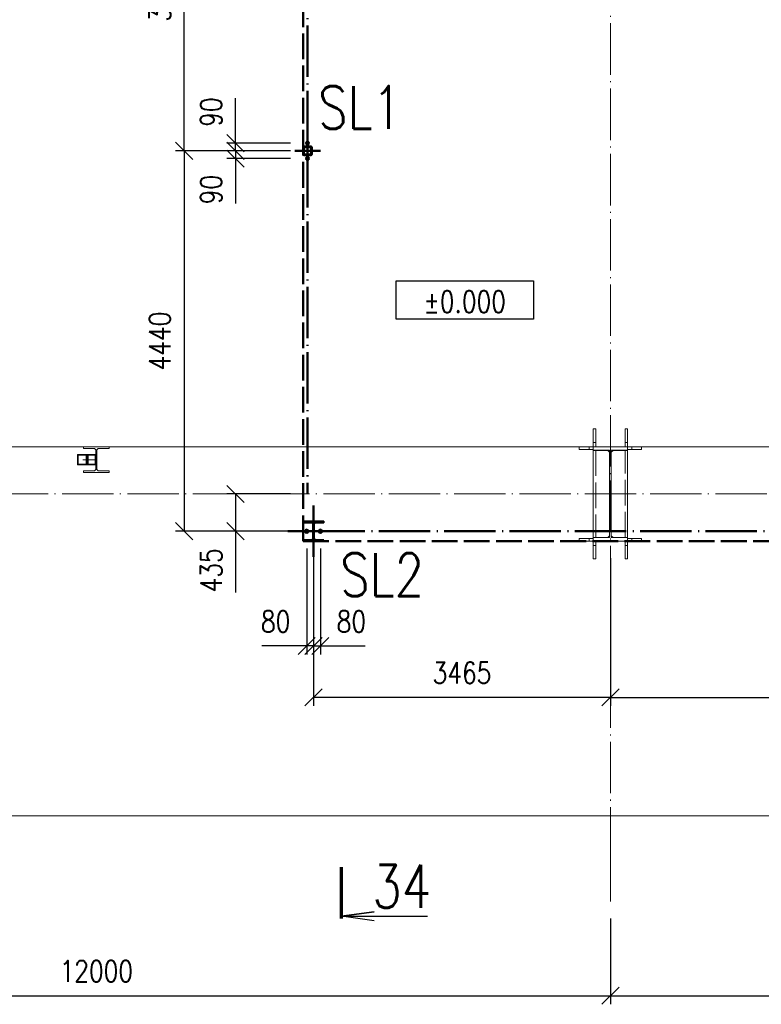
# Paper-space layout 'Layout1' of a CAD drawing. Extents: x -2 to 1380, y -36 to 422.
# Tile 32 of 65: x 711 to 797, y 207 to 322. Entities that reach past the tile are written whole.
import ezdxf
from ezdxf.enums import TextEntityAlignment as Align

# ---------------------------------------------------------------- set-up
doc = ezdxf.new("R2018")
doc.units = 0
doc.set_wipeout_variables(frame=1)
for name, pattern in [('ACAD_ISO02W100', [15, 12, -3]), ('ACAD_ISO04W100', [30.5, 24, -3, 0.5, -3]), ('HP_01_CER_B', [8, 5, -1, 1, -1])]:
    doc.linetypes.add(name, pattern=pattern)
doc.layers.get('0').update_dxf_attribs({"linetype": 'CONTINUOUS'})
doc.layers.get('DEFPOINTS').update_dxf_attribs({"color": 132, "linetype": 'CONTINUOUS'})
for name, color, linetype, lineweight in [('SS_1.ET-HALA_TaO-PODLAHA', 9, 'CONTINUOUS', 13), ('SS_1.ET-HALA_TaO-RASTR', 7, 'HP_01_CER_B', 13), ('SS_1.ET-HALA_TaO-SLOUP', 9, 'CONTINUOUS', 13), ('SS_1.ET-HALA_TaO-ZTUZENI_SVISLE', 9, 'CONTINUOUS', 13), ('SS_2.ET-HALA_TaO-PRISTAVBA-SLOUP', 122, 'CONTINUOUS', 50), ('SS_2.ET-HALA_TaO-PRISTAVBA-VNITRNI_KCE', 190, 'CONTINUOUS', 50), ('SS_KOTY', 3, 'CONTINUOUS', 25), ('SS_KOTY-VYSKOVA', 140, 'CONTINUOUS', 25), ('SS_PLNA_025', 7, 'CONTINUOUS', 25), ('SS_POPIS', 140, 'CONTINUOUS', 25), ('SS_REZ', 6, 'CONTINUOUS', 70), ('SS_SRAFY', 8, 'CONTINUOUS', 18), ('SS_TEXT7', 6, 'CONTINUOUS', 70)]:
    doc.layers.add(name, color=color, linetype=linetype, lineweight=lineweight)
doc.styles.add('ROMANS', font='romans.shx', dxfattribs={"width": 0.8})
doc.styles.add('romans.shx', font='romans.shx', dxfattribs={"height": 5})
doc.linetypes.add('ZIGZAG', pattern='A,0.00254,-5.08,[131,ltypeshp.shx,S=5.08,R=0,X=-5.08,Y=0],-10.16,[131,ltypeshp.shx,S=5.08,R=180,X=5.08,Y=0],-5.08', length=20.32254)
doc.dimstyles.new('A-1_(2.5)_100AS', dxfattribs={"dimtxt": 2.5, "dimasz": 2, "dimexe": 1, "dimexo": 2, "dimgap": 0, "dimtad": 0, "dimdec": 1, "dimlfac": 100, "dimrnd": 1, "dimtxsty": 'ROMANS', "dimblk1": 'OBLIQUE', "dimblk2": 'OBLIQUE', "dimsah": 1, "dimcen": 2, "dimclrd": 256, "dimclre": 256, "dimclrt": 256, "dimadec": 1, "dimazin": 2, "dimtfac": 0.714286, "dimtdec": 1, "dimtmove": 0, "dimatfit": 3, "dimldrblk": 'OPEN', "dimfxl": 1, "dimtvp": 1.142857, "dimtfill": 1, "dimtolj": 1, "dimlwd": -1, "dimlwe": -1, "dimarcsym": 0})
pattern_1 = [(45, (59.48188, 231.680275), (-0.0224506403, 0.0224506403), [])]

# ---------------------------------------------------------------- blocks, each defined once
blk = doc.blocks.new('0KRIZ')
at = {"color": 0, "linetype": 'ByBlock', "ltscale": 0.5}
for p, q in [((0, -0.5), (0, 0.5)), ((-0.5, 0), (0.5, 0))]:
    blk.add_line(p, q, dxfattribs=at)
blk = doc.blocks.new('_Oblique')
at = {"color": 0, "linetype": 'ByBlock', "lineweight": -2}
blk.add_line((-0.5, -0.5), (0.5, 0.5), dxfattribs=at)
blk = doc.blocks.new('*D33')
at = {"layer": 'DEFPOINTS', "color": 0, "transparency": 16777216}
for p in [(659.48, 218.62), (779.48, 218.62), (779.48, 207.61)]:
    blk.add_point(p, dxfattribs=at)
at = {"layer": 'SS_KOTY', "transparency": 16777216}
for p, q in [((659.48, 216.62), (659.48, 206.61)), ((779.48, 216.62), (779.48, 206.61)), ((659.48, 207.61), (779.48, 207.61))]:
    blk.add_line(p, q, dxfattribs=at)
at = {"layer": 'SS_KOTY', "transparency": 16777216, "xscale": 2, "yscale": 2, "zscale": 2, "rotation": 180}
blk.add_blockref('_Oblique', (659.48, 207.61), dxfattribs=at)
at = {"layer": 'SS_KOTY', "transparency": 16777216, "xscale": 2, "yscale": 2, "zscale": 2}
blk.add_blockref('_Oblique', (779.48, 207.61), dxfattribs=at)
at = {"layer": 'SS_KOTY', "transparency": 16777216, "insert": (719.48, 210.47), "char_height": 2.5, "attachment_point": 5, "style": 'ROMANS', "bg_fill": 3, "box_fill_scale": 1.1, "bg_fill_color": 256, "bg_fill_true_color": 13158600, "bg_fill_transparency": 0}
blk.add_mtext('\\A1;12000', dxfattribs=at)
blk = doc.blocks.new('_OPEN')
at = {"color": 0, "linetype": 'ByBlock'}
for p, q in [((-1, 0.167), (0, 0)), ((0, 0), (-1, -0.167)), ((0, 0), (-1, 0))]:
    blk.add_line(p, q, dxfattribs=at)
blk = doc.blocks.new('*D34')
at = {"layer": 'DEFPOINTS', "color": 0, "transparency": 16777216}
for p in [(779.48, 218.62), (894.78, 218.62), (894.78, 207.61)]:
    blk.add_point(p, dxfattribs=at)
at = {"layer": 'SS_KOTY', "transparency": 16777216}
for p, q in [((779.48, 216.62), (779.48, 206.61)), ((894.78, 216.62), (894.78, 206.61)), ((779.48, 207.61), (894.78, 207.61))]:
    blk.add_line(p, q, dxfattribs=at)
at = {"layer": 'SS_KOTY', "transparency": 16777216, "xscale": 2, "yscale": 2, "zscale": 2, "rotation": 180}
blk.add_blockref('_Oblique', (779.48, 207.61), dxfattribs=at)
at = {"layer": 'SS_KOTY', "transparency": 16777216, "xscale": 2, "yscale": 2, "zscale": 2}
blk.add_blockref('_Oblique', (894.78, 207.61), dxfattribs=at)
at = {"layer": 'SS_KOTY', "transparency": 16777216, "insert": (837.13, 210.47), "char_height": 2.5, "attachment_point": 5, "style": 'ROMANS', "bg_fill": 3, "box_fill_scale": 1.1, "bg_fill_color": 256, "bg_fill_true_color": 13158600, "bg_fill_transparency": 0}
blk.add_mtext('\\A1;11530', dxfattribs=at)
blk = doc.blocks.new('*D82')
at = {"layer": 'DEFPOINTS', "color": 0, "transparency": 16777216}
for p in [(735.73, 307.13), (744.13, 307.13), (744.13, 306.23)]:
    blk.add_point(p, dxfattribs=at)
at = {"layer": 'SS_KOTY', "transparency": 16777216}
for p, q in [((735.73, 307.13), (735.73, 312.37)), ((742.13, 307.13), (734.73, 307.13)), ((735.73, 306.23), (735.73, 307.13)), ((742.13, 306.23), (734.73, 306.23))]:
    blk.add_line(p, q, dxfattribs=at)
at = {"layer": 'SS_KOTY', "transparency": 16777216, "xscale": 2, "yscale": 2, "zscale": 2}
for p, rotation in [((735.73, 307.13), 90), ((735.73, 306.23), 270)]:
    blk.add_blockref('_Oblique', p, dxfattribs=dict(at, rotation=rotation))
at = {"layer": 'SS_KOTY', "transparency": 16777216, "insert": (732.88, 310.75), "char_height": 2.5, "attachment_point": 5, "rotation": 90, "style": 'ROMANS', "bg_fill": 3, "box_fill_scale": 1.1, "bg_fill_color": 256, "bg_fill_true_color": 13158600, "bg_fill_transparency": 0}
blk.add_mtext('\\A1;90', dxfattribs=at)
blk = doc.blocks.new('*D83')
at = {"layer": 'DEFPOINTS', "color": 0, "transparency": 16777216}
for p in [(744.13, 306.23), (735.73, 305.33), (744.13, 305.33)]:
    blk.add_point(p, dxfattribs=at)
at = {"layer": 'SS_KOTY', "transparency": 16777216}
for p, q in [((742.13, 306.23), (734.73, 306.23)), ((735.73, 306.23), (735.73, 305.33)), ((742.13, 305.33), (734.73, 305.33)), ((735.73, 305.33), (735.73, 300.09))]:
    blk.add_line(p, q, dxfattribs=at)
at = {"layer": 'SS_KOTY', "transparency": 16777216, "xscale": 2, "yscale": 2, "zscale": 2}
for p, rotation in [((735.73, 306.23), 90), ((735.73, 305.33), 270)]:
    blk.add_blockref('_Oblique', p, dxfattribs=dict(at, rotation=rotation))
at = {"layer": 'SS_KOTY', "transparency": 16777216, "insert": (732.88, 301.71), "char_height": 2.5, "attachment_point": 5, "rotation": 90, "style": 'ROMANS', "bg_fill": 3, "box_fill_scale": 1.1, "bg_fill_color": 256, "bg_fill_true_color": 13158600, "bg_fill_transparency": 0}
blk.add_mtext('\\A1;90', dxfattribs=at)
blk = doc.blocks.new('*D84')
at = {"layer": 'DEFPOINTS', "color": 0, "transparency": 16777216}
for p in [(729.73, 343.23), (744.13, 343.23), (744.13, 306.23)]:
    blk.add_point(p, dxfattribs=at)
at = {"layer": 'SS_KOTY', "transparency": 16777216}
for p, q in [((742.13, 343.23), (728.73, 343.23)), ((729.73, 306.23), (729.73, 343.23)), ((742.13, 306.23), (728.73, 306.23))]:
    blk.add_line(p, q, dxfattribs=at)
at = {"layer": 'SS_KOTY', "transparency": 16777216, "xscale": 2, "yscale": 2, "zscale": 2}
for p, rotation in [((729.73, 343.23), 90), ((729.73, 306.23), 270)]:
    blk.add_blockref('_Oblique', p, dxfattribs=dict(at, rotation=rotation))
at = {"layer": 'SS_KOTY', "transparency": 16777216, "insert": (726.88, 324.73), "char_height": 2.5, "attachment_point": 5, "rotation": 90, "style": 'ROMANS', "bg_fill": 3, "box_fill_scale": 1.1, "bg_fill_color": 256, "bg_fill_true_color": 13158600, "bg_fill_transparency": 0}
blk.add_mtext('\\A1;3700', dxfattribs=at)
blk = doc.blocks.new('*D85')
at = {"layer": 'DEFPOINTS', "color": 0, "transparency": 16777216}
for p in [(744.13, 306.23), (729.73, 261.83), (744.83, 261.83)]:
    blk.add_point(p, dxfattribs=at)
at = {"layer": 'SS_KOTY', "transparency": 16777216}
for p, q in [((742.13, 306.23), (728.73, 306.23)), ((729.73, 306.23), (729.73, 261.83)), ((742.83, 261.83), (728.73, 261.83))]:
    blk.add_line(p, q, dxfattribs=at)
at = {"layer": 'SS_KOTY', "transparency": 16777216, "xscale": 2, "yscale": 2, "zscale": 2}
for p, rotation in [((729.73, 306.23), 90), ((729.73, 261.83), 270)]:
    blk.add_blockref('_Oblique', p, dxfattribs=dict(at, rotation=rotation))
at = {"layer": 'SS_KOTY', "transparency": 16777216, "insert": (726.88, 284.03), "char_height": 2.5, "attachment_point": 5, "rotation": 90, "style": 'ROMANS', "bg_fill": 3, "box_fill_scale": 1.1, "bg_fill_color": 256, "bg_fill_true_color": 13158600, "bg_fill_transparency": 0}
blk.add_mtext('\\A1;4440', dxfattribs=at)
blk = doc.blocks.new('*D86')
at = {"layer": 'DEFPOINTS', "color": 0, "transparency": 16777216}
for p in [(744.13, 266.18), (735.73, 261.83), (744.83, 261.83)]:
    blk.add_point(p, dxfattribs=at)
at = {"layer": 'SS_KOTY', "transparency": 16777216}
for p, q in [((742.13, 266.18), (734.73, 266.18)), ((735.73, 266.18), (735.73, 261.83)), ((742.83, 261.83), (734.73, 261.83)), ((735.73, 261.83), (735.73, 254.69))]:
    blk.add_line(p, q, dxfattribs=at)
at = {"layer": 'SS_KOTY', "transparency": 16777216, "xscale": 2, "yscale": 2, "zscale": 2}
for p, rotation in [((735.73, 266.18), 90), ((735.73, 261.83), 270)]:
    blk.add_blockref('_Oblique', p, dxfattribs=dict(at, rotation=rotation))
at = {"layer": 'SS_KOTY', "transparency": 16777216, "insert": (732.88, 257.26), "char_height": 2.5, "attachment_point": 5, "rotation": 90, "style": 'ROMANS', "bg_fill": 3, "box_fill_scale": 1.1, "bg_fill_color": 256, "bg_fill_true_color": 13158600, "bg_fill_transparency": 0}
blk.add_mtext('\\A1;435', dxfattribs=at)
blk = doc.blocks.new('*D87')
at = {"layer": 'DEFPOINTS', "color": 0, "transparency": 16777216}
for p in [(744.03, 261.83), (744.83, 261.83), (744.03, 248.44)]:
    blk.add_point(p, dxfattribs=at)
at = {"layer": 'SS_KOTY', "transparency": 16777216}
for p, q in [((744.03, 259.83), (744.03, 247.44)), ((744.83, 259.83), (744.83, 247.44)), ((744.03, 248.44), (738.79, 248.44)), ((744.83, 248.44), (744.03, 248.44))]:
    blk.add_line(p, q, dxfattribs=at)
at = {"layer": 'SS_KOTY', "transparency": 16777216, "xscale": 2, "yscale": 2, "zscale": 2, "rotation": 180}
blk.add_blockref('_Oblique', (744.03, 248.44), dxfattribs=at)
at = {"layer": 'SS_KOTY', "transparency": 16777216, "xscale": 2, "yscale": 2, "zscale": 2}
blk.add_blockref('_Oblique', (744.83, 248.44), dxfattribs=at)
at = {"layer": 'SS_KOTY', "transparency": 16777216, "insert": (740.41, 251.3), "char_height": 2.5, "attachment_point": 5, "style": 'ROMANS', "bg_fill": 3, "box_fill_scale": 1.1, "bg_fill_color": 256, "bg_fill_true_color": 13158600, "bg_fill_transparency": 0}
blk.add_mtext('\\A1;80', dxfattribs=at)
blk = doc.blocks.new('*D88')
at = {"layer": 'DEFPOINTS', "color": 0, "transparency": 16777216}
for p in [(744.83, 261.83), (745.63, 261.83), (745.63, 248.44)]:
    blk.add_point(p, dxfattribs=at)
at = {"layer": 'SS_KOTY', "transparency": 16777216}
for p, q in [((744.83, 259.83), (744.83, 247.44)), ((745.63, 259.83), (745.63, 247.44)), ((744.83, 248.44), (745.63, 248.44)), ((745.63, 248.44), (750.87, 248.44))]:
    blk.add_line(p, q, dxfattribs=at)
at = {"layer": 'SS_KOTY', "transparency": 16777216, "xscale": 2, "yscale": 2, "zscale": 2, "rotation": 180}
blk.add_blockref('_Oblique', (744.83, 248.44), dxfattribs=at)
at = {"layer": 'SS_KOTY', "transparency": 16777216, "xscale": 2, "yscale": 2, "zscale": 2}
blk.add_blockref('_Oblique', (745.63, 248.44), dxfattribs=at)
at = {"layer": 'SS_KOTY', "transparency": 16777216, "insert": (749.25, 251.3), "char_height": 2.5, "attachment_point": 5, "style": 'ROMANS', "bg_fill": 3, "box_fill_scale": 1.1, "bg_fill_color": 256, "bg_fill_true_color": 13158600, "bg_fill_transparency": 0}
blk.add_mtext('\\A1;80', dxfattribs=at)
blk = doc.blocks.new('*D91')
at = {"layer": 'DEFPOINTS', "color": 0, "transparency": 16777216}
for p in [(744.83, 261.83), (779.48, 260.68, 5), (744.83, 242.44)]:
    blk.add_point(p, dxfattribs=at)
at = {"layer": 'SS_KOTY', "transparency": 16777216}
for p, q in [((744.83, 259.83), (744.83, 241.44)), ((779.48, 258.68), (779.48, 241.44)), ((779.48, 242.44), (744.83, 242.44))]:
    blk.add_line(p, q, dxfattribs=at)
at = {"layer": 'SS_KOTY', "transparency": 16777216, "xscale": 2, "yscale": 2, "zscale": 2, "rotation": 180}
blk.add_blockref('_Oblique', (744.83, 242.44), dxfattribs=at)
at = {"layer": 'SS_KOTY', "transparency": 16777216, "xscale": 2, "yscale": 2, "zscale": 2}
blk.add_blockref('_Oblique', (779.48, 242.44), dxfattribs=at)
at = {"layer": 'SS_KOTY', "transparency": 16777216, "insert": (762.16, 245.3), "char_height": 2.5, "attachment_point": 5, "style": 'ROMANS', "bg_fill": 3, "box_fill_scale": 1.1, "bg_fill_color": 256, "bg_fill_true_color": 13158600, "bg_fill_transparency": 0}
blk.add_mtext('\\A1;3465', dxfattribs=at)
blk = doc.blocks.new('*D92')
at = {"layer": 'DEFPOINTS', "color": 0, "transparency": 16777216}
for p in [(837.13, 261.83), (779.48, 260.68, 5), (837.13, 242.44)]:
    blk.add_point(p, dxfattribs=at)
at = {"layer": 'SS_KOTY', "transparency": 16777216}
for p, q in [((837.13, 259.83), (837.13, 241.44)), ((779.48, 258.68), (779.48, 241.44)), ((779.48, 242.44), (837.13, 242.44))]:
    blk.add_line(p, q, dxfattribs=at)
at = {"layer": 'SS_KOTY', "transparency": 16777216, "xscale": 2, "yscale": 2, "zscale": 2, "rotation": 180}
blk.add_blockref('_Oblique', (779.48, 242.44), dxfattribs=at)
at = {"layer": 'SS_KOTY', "transparency": 16777216, "xscale": 2, "yscale": 2, "zscale": 2}
blk.add_blockref('_Oblique', (837.13, 242.44), dxfattribs=at)
at = {"layer": 'SS_KOTY', "transparency": 16777216, "insert": (808.31, 245.3), "char_height": 2.5, "attachment_point": 5, "style": 'ROMANS', "bg_fill": 3, "box_fill_scale": 1.1, "bg_fill_color": 256, "bg_fill_true_color": 13158600, "bg_fill_transparency": 0}
blk.add_mtext('\\A1;5765', dxfattribs=at)
blk = doc.blocks.new('*U73')
at = {"lineweight": 30, "width": 0.8, "flags": 104}
blk.add_attdef('POZNÁMKA', text='', height=2, dxfattribs=at).set_placement((0.1, -3.25), align=Align.TOP_CENTER)
blk.add_wipeout([(-8, 2.25), (8, 2.25), (8, -2.25), (-8, -2.25)])
blk.add_lwpolyline([(8, -2.25), (-8, -2.25), (-8, 2.25), (8, 2.25)], close=True)
at = {"style": 'ROMANS', "width": 0.8}
blk.add_attdef('~%%P000,000', text='', height=2.5, dxfattribs=at).set_placement((0, -0.2), align=Align.MIDDLE)
blk = doc.blocks.new('*U108')
at = {"layer": 'SS_PLNA_025'}
blk.add_lwpolyline([(3.78, -6.25), (0, -5.72), (3.78, -5.2), (0, -5.72), (10, -5.72)], dxfattribs=at)
at = {"layer": 'SS_REZ'}
blk.add_line((0, -5.99), (0, 0), dxfattribs=at)
at = {"layer": 'SS_TEXT7', "style": 'ROMANS', "width": 0.8}
blk.add_attdef('REZs', text='', height=5, dxfattribs=at).set_placement((7, -4.72), align=Align.CENTER)

psp = doc.layouts.get("Layout1")

# ---------------------------------------------------------------- linework, layer by layer
at = {"layer": 'SS_1.ET-HALA_TaO-PODLAHA', "ltscale": 0.25}
for p, q in [((717.9819, 271.6803), (661.4819, 271.6803)), ((835.6319, 271.6803), (781.4819, 271.6803))]:
    psp.add_line(p, q, dxfattribs=at)
at = {"layer": 'SS_1.ET-HALA_TaO-PODLAHA', "linetype": 'ZIGZAG', "ltscale": 0.25}
psp.add_line((53.9819, 228.6209), (897.2819, 228.6209), dxfattribs=at)
at = {"layer": 'SS_1.ET-HALA_TaO-RASTR', "linetype": 'ACAD_ISO04W100', "ltscale": 0.25}
psp.add_line((779.4819, 223.6209), (779.4819, 223.6219), dxfattribs=at)
at = {"layer": 'SS_1.ET-HALA_TaO-SLOUP', "color": 9, "linetype": 'ACAD_ISO02W100', "ltscale": 0.25}
for p, q in [((777.7819, 273.7712), (777.4819, 273.7712)), ((777.4819, 272.1803), (777.4819, 273.7712)), ((777.7819, 273.7712), (777.7819, 272.1803)), ((781.4819, 273.7712), (781.1819, 273.7712)), ((781.1819, 272.1803), (781.1819, 273.7712)), ((781.4819, 273.7712), (781.4819, 272.1803)), ((775.8455, 271.6803), (775.8455, 271.3803)), ((775.8455, 271.3803), (776.9819, 271.3803)), ((776.9819, 271.3803), (776.9819, 271.6803)), ((776.9819, 271.3803), (777.4819, 271.3803)), ((777.4819, 272.1803), (777.7819, 272.1803)), ((777.4819, 271.6803), (777.4819, 272.1803)), ((777.4819, 271.2703), (777.4819, 271.2803)), ((777.7819, 272.1803), (777.7819, 271.6803)), ((781.1819, 272.1803), (781.4819, 272.1803)), ((781.1819, 271.6803), (781.1819, 272.1803)), ((781.4819, 272.1803), (781.4819, 271.6803)), ((781.4819, 271.3803), (781.9819, 271.3803)), ((781.4819, 271.2803), (781.4819, 271.2703)), ((781.9819, 271.6803), (781.9819, 271.3803)), ((781.9819, 271.3803), (783.1182, 271.3803)), ((783.1182, 271.3803), (783.1182, 271.6803))]:
    psp.add_line(p, q, dxfattribs=at)
at = {"layer": 'SS_1.ET-HALA_TaO-SLOUP', "color": 5, "linetype": 'Continuous', "ltscale": 0.25}
for p, q in [((720.9819, 271.6803), (717.9819, 271.6803)), ((717.9819, 271.6803), (717.9819, 271.4903)), ((717.9819, 271.4903), (719.1569, 271.4903)), ((719.8069, 271.4903), (720.9819, 271.4903)), ((720.9819, 271.4903), (720.9819, 271.6803)), ((781.4819, 271.6803), (777.4819, 271.6803)), ((777.4819, 271.2803), (777.4819, 271.6803)), ((777.4819, 271.2803), (779.3819, 271.2803)), ((779.1819, 271.2703), (777.4819, 271.2703)), ((779.3819, 271.0703), (779.1819, 271.2703)), ((779.5819, 271.2803), (781.4819, 271.2803)), ((779.7819, 271.2703), (779.5819, 271.0703)), ((781.4819, 271.2703), (779.7819, 271.2703)), ((781.4819, 271.6803), (781.4819, 271.2803)), ((719.4269, 271.2203), (719.4269, 269.1403)), ((719.5369, 269.1403), (719.5369, 271.2203)), ((719.1569, 268.8703), (717.9819, 268.8703)), ((717.9819, 268.8703), (717.9819, 268.6803)), ((717.9819, 268.6803), (720.9819, 268.6803)), ((720.9819, 268.8703), (719.8069, 268.8703)), ((720.9819, 268.6803), (720.9819, 268.8703))]:
    psp.add_line(p, q, dxfattribs=at)
at = {"layer": 'SS_1.ET-HALA_TaO-SLOUP', "color": 5, "linetype": 'Continuous', "ltscale": 0.25, "extrusion": (0, 0, -1)}
for centre, start, end in [((-719.1569, 271.2203), 90, 180), ((-719.1569, 269.1403), 180, 270)]:
    psp.add_arc(centre, 0.27, start, end, dxfattribs=at)
at = {"layer": 'SS_1.ET-HALA_TaO-SLOUP', "color": 5, "linetype": 'Continuous', "ltscale": 0.25, "extrusion": (-8.42125e-15, 3.48819e-15, -1)}
psp.add_arc((-719.8069, 271.2203), 0.27, 0, 90, dxfattribs=at)
at = {"layer": 'SS_1.ET-HALA_TaO-SLOUP', "color": 5, "linetype": 'Continuous', "ltscale": 0.25, "extrusion": (-8.42125e-15, -3.48819e-15, -1)}
psp.add_arc((-719.8069, 269.1403), 0.27, 270, 0, dxfattribs=at)
at = {"layer": 'SS_1.ET-HALA_TaO-ZTUZENI_SVISLE', "color": 5, "linetype": 'Continuous', "ltscale": 0.25}
for p, q in [((717.349, 270.7803), (717.2651, 270.7803)), ((717.2651, 270.7803), (717.2651, 269.5803)), ((718.5241, 270.7803), (717.349, 270.7803)), ((717.349, 270.7003), (718.4402, 270.7003)), ((717.349, 270.7003), (717.349, 269.6603)), ((718.3594, 269.6603), (718.3594, 270.7003)), ((718.4402, 270.7003), (718.4402, 269.6603)), ((719.4269, 270.7803), (718.5241, 270.7803)), ((718.5241, 270.7803), (718.5241, 269.5803)), ((717.2651, 269.5803), (718.5241, 269.5803)), ((718.4402, 269.6603), (717.349, 269.6603)), ((718.5241, 269.5803), (719.4269, 269.5803))]:
    psp.add_line(p, q, dxfattribs=at)
at = {"layer": 'SS_1.ET-HALA_TaO-ZTUZENI_SVISLE', "color": 9, "linetype": 'ACAD_ISO04W100', "ltscale": 0.25}
psp.add_line((717.8946, 270.1803), (719.4819, 270.1803), dxfattribs=at)
at = {"layer": 'SS_1.ET-HALA_TaO-ZTUZENI_SVISLE', "color": 9, "linetype": 'ACAD_ISO02W100', "ltscale": 0.25}
for p, q in [((718.2831, 269.5803), (718.2831, 270.7803)), ((718.4402, 270.7003), (719.3506, 270.7003)), ((719.3506, 269.6603), (719.3506, 270.7003)), ((719.3506, 269.6603), (718.4402, 269.6603))]:
    psp.add_line(p, q, dxfattribs=at)
at = {"layer": 'SS_2.ET-HALA_TaO-PRISTAVBA-SLOUP', "color": 9, "linetype": 'ACAD_ISO02W100', "ltscale": 0.25}
for q in [(743.6319, 343.7303, 5), (897.2819, 260.6803, 5)]:
    psp.add_line((743.6319, 260.6803, 5), q, dxfattribs=at)
at = {"layer": 'SS_2.ET-HALA_TaO-PRISTAVBA-SLOUP', "color": 7, "linetype": 'Continuous', "ltscale": 0.25}
psp.add_line((746.0319, 262.8603), (746.0319, 262.9803), dxfattribs=at)
at = {"layer": 'SS_2.ET-HALA_TaO-PRISTAVBA-SLOUP', "color": 7, "linetype": 'ACAD_ISO04W100', "ltscale": 0.25}
psp.add_line((744.8319, 261.8303), (897.2819, 261.8303), dxfattribs=at)
at = {"layer": 'SS_2.ET-HALA_TaO-PRISTAVBA-VNITRNI_KCE', "color": 7, "linetype": 'ACAD_ISO04W100', "ltscale": 0.25}
psp.add_line((744.1319, 343.7303), (744.1319, 266.1803), dxfattribs=at)

# ---------------------------------------------------------------- block references
at = {"layer": 'SS_2.ET-HALA_TaO-PRISTAVBA-SLOUP', "color": 7, "linetype": 'ACAD_ISO04W100', "ltscale": 0.25, "xscale": 6, "yscale": 6, "zscale": 6}
psp.add_blockref('0KRIZ', (744.8319, 261.8303), dxfattribs=at)
at = {"layer": 'SS_2.ET-HALA_TaO-PRISTAVBA-VNITRNI_KCE', "color": 7, "linetype": 'ACAD_ISO04W100', "ltscale": 0.25, "xscale": 3, "yscale": 3, "zscale": 3}
psp.add_blockref('0KRIZ', (744.1319, 306.2303), dxfattribs=at)
at = {"layer": 'SS_KOTY-VYSKOVA'}
ref = psp.add_blockref('*U73', (762.4822, 288.8243), dxfattribs=at)
ref.add_attrib('~%%P000,000', '%%p0.000', dxfattribs={"layer": '0', "height": 2.5, "style": 'ROMANS', "width": 0.8}).set_placement((762.4822, 288.6291), align=Align.MIDDLE)
lines = psp.add_mtext('\\W0.8000;', dxfattribs={"layer": '0', "insert": (762.5796, 285.5743), "char_height": 2.5, "attachment_point": 1})
ref.add_attrib('POZNÁMKA', '', (762.5796, 285.5743), dxfattribs={"flags": 104}).embed_mtext(lines)

# ---------------------------------------------------------------- texts
at = {"layer": 'SS_POPIS', "color": 4, "style": 'romans.shx', "width": 0.8}
psp.add_text('SL1', height=5, dxfattribs=at).set_placement((745.3657, 308.7864))

# ---------------------------------------------------------------- dimensions: what is measured, and where the dimension line sits
at = {"layer": 'SS_KOTY'}
dim = psp.add_linear_dim(base=(779.4819, 207.608), p1=(659.4819, 218.6219), p2=(779.4819, 218.6219), dimstyle='A-1_(2.5)_100AS', override={"dimtmove": 1}, dxfattribs=at)
dim.commit()
dim.dimension.update_dxf_attribs({"geometry": '*D33', "text_midpoint": (719.4819, 210.4652)})

# ---------------------------------------------------------------- next in the draw order: block references
at = {"layer": 'SS_REZ'}
psp.add_blockref('*U108', (748.1122, 222.6017), dxfattribs=at).add_auto_attribs({'REZs': '34'})

# ---------------------------------------------------------------- next in the draw order: dimensions: what is measured, and where the dimension line sits
at = {"layer": 'SS_KOTY'}
dim = psp.add_linear_dim(base=(735.7325, 307.1303), p1=(744.1319, 306.2303), p2=(744.1319, 307.1303), angle=90, dimstyle='A-1_(2.5)_100AS', dxfattribs=at)
dim.commit()
dim.dimension.update_dxf_attribs({"geometry": '*D82', "text_midpoint": (732.8754, 310.7493)})
dim = psp.add_linear_dim(base=(894.7819, 207.608), p1=(779.4819, 218.6219), p2=(894.7819, 218.6219), dimstyle='A-1_(2.5)_100AS', override={"dimtmove": 1}, dxfattribs=at)
dim.commit()
dim.dimension.update_dxf_attribs({"geometry": '*D34', "text_midpoint": (837.1319, 210.4652)})

# ---------------------------------------------------------------- next in the draw order: linework, layer by layer
at = {"layer": 'SS_1.ET-HALA_TaO-RASTR', "linetype": 'ACAD_ISO04W100', "ltscale": 0.25}
psp.add_line((779.4819, 223.6219), (779.4819, 218.6219), dxfattribs=at)

# ---------------------------------------------------------------- next in the draw order: dimensions: what is measured, and where the dimension line sits
at = {"layer": 'SS_KOTY'}
dim = psp.add_linear_dim(base=(735.7325, 305.3303), p1=(744.1319, 306.2303), p2=(744.1319, 305.3303), angle=90, dimstyle='A-1_(2.5)_100AS', dxfattribs=at)
dim.commit()
dim.dimension.update_dxf_attribs({"geometry": '*D83', "text_midpoint": (732.8754, 301.7112)})

# ---------------------------------------------------------------- next in the draw order: dimensions: what is measured, and where the dimension line sits
dim = psp.add_linear_dim(base=(729.7325, 343.2303), p1=(744.1319, 306.2303), p2=(744.1319, 343.2303), angle=90, dimstyle='A-1_(2.5)_100AS', dxfattribs=at)
dim.commit()
dim.dimension.update_dxf_attribs({"geometry": '*D84', "text_midpoint": (726.8754, 324.7303)})

# ---------------------------------------------------------------- next in the draw order: dimensions: what is measured, and where the dimension line sits
dim = psp.add_linear_dim(base=(729.7325, 261.8303), p1=(744.1319, 306.2303), p2=(744.8319, 261.8303), angle=90, dimstyle='A-1_(2.5)_100AS', override={"dimtmove": 1}, dxfattribs=at)
dim.commit()
dim.dimension.update_dxf_attribs({"geometry": '*D85', "text_midpoint": (726.8754, 284.0303)})

# ---------------------------------------------------------------- next in the draw order: hatches: boundary and pattern name
at = {"layer": 'SS_SRAFY'}
h = psp.add_hatch(dxfattribs=at)
h.set_pattern_fill('ANSI31', color=5, scale=0.01, style=0)
h.set_pattern_definition(pattern_1)
h.paths.add_polyline_path([(743.7519, 306.7303, 0.41421356), (743.6319, 306.6103), (743.6319, 305.8503, 0.41421356), (743.7519, 305.7303), (744.5119, 305.7303, 0.41421356), (744.6319, 305.8503), (744.6319, 306.6103, 0.41421356), (744.5119, 306.7303)], flags=0)
h.paths.add_polyline_path([(743.7519, 306.6703), (744.5119, 306.6703, -0.41421356), (744.5719, 306.6103), (744.5719, 305.8503, -0.41421356), (744.5119, 305.7903), (743.7519, 305.7903, -0.41421356), (743.6919, 305.8503), (743.6919, 306.6103, -0.41421356)], flags=0)

# ---------------------------------------------------------------- next in the draw order: linework, layer by layer
at = {"layer": 'SS_1.ET-HALA_TaO-PODLAHA', "ltscale": 0.25}
psp.add_line((777.4819, 271.6803), (720.9819, 271.6803), dxfattribs=at)
at = {"layer": 'SS_2.ET-HALA_TaO-PRISTAVBA-VNITRNI_KCE', "color": 7, "linetype": 'ACAD_ISO04W100', "ltscale": 0.25}
for p, q in [((744.2819, 307.1303), (743.9819, 307.1303)), ((744.2119, 307.1303), (744.0519, 307.1303)), ((744.1319, 306.9803), (744.1319, 307.2803)), ((744.1319, 307.0503), (744.1319, 307.2103)), ((744.2819, 305.3303), (743.9819, 305.3303)), ((744.2119, 305.3303), (744.0519, 305.3303)), ((744.1319, 305.1803), (744.1319, 305.4803)), ((744.1319, 305.2503), (744.1319, 305.4103))]:
    psp.add_line(p, q, dxfattribs=at)
at = {"layer": 'SS_2.ET-HALA_TaO-PRISTAVBA-VNITRNI_KCE', "color": 1, "linetype": 'Continuous', "ltscale": 0.25}
for p, q in [((744.0626, 307.2502), (743.9934, 307.1303)), ((743.9934, 307.1303), (744.0626, 307.0103)), ((744.2011, 307.2502), (744.0626, 307.2502)), ((744.0626, 307.0103), (744.2011, 307.0103)), ((744.2704, 307.1303), (744.2011, 307.2502)), ((744.2011, 307.0103), (744.2704, 307.1303)), ((744.0626, 305.4502), (743.9934, 305.3303)), ((743.9934, 305.3303), (744.0626, 305.2103)), ((744.2011, 305.4502), (744.0626, 305.4502)), ((744.0626, 305.2103), (744.2011, 305.2103)), ((744.2704, 305.3303), (744.2011, 305.4502)), ((744.2011, 305.2103), (744.2704, 305.3303))]:
    psp.add_line(p, q, dxfattribs=at)
at = {"layer": 'SS_2.ET-HALA_TaO-PRISTAVBA-VNITRNI_KCE', "color": 7, "linetype": 'Continuous', "ltscale": 0.25}
for p, q in [((743.6319, 306.6103), (743.6319, 305.8503)), ((743.6919, 305.8503), (743.6919, 306.6103)), ((744.5119, 306.7303), (743.7519, 306.7303)), ((743.7519, 306.6703), (744.5119, 306.6703)), ((744.5119, 305.7903), (743.7519, 305.7903)), ((743.7519, 305.7303), (744.5119, 305.7303)), ((744.5719, 306.6103), (744.5719, 305.8503)), ((744.6319, 306.6103), (744.6319, 305.8503))]:
    psp.add_line(p, q, dxfattribs=at)
at = {"layer": 'SS_2.ET-HALA_TaO-PRISTAVBA-VNITRNI_KCE', "color": 1, "linetype": 'Continuous', "ltscale": 0.25}
for centre, radius in [((744.1319, 307.1303), 0.15), ((744.1319, 307.1303), 0.08), ((744.1319, 305.3303), 0.15), ((744.1319, 305.3303), 0.08)]:
    psp.add_circle(centre, radius, dxfattribs=at)
at = {"layer": 'SS_2.ET-HALA_TaO-PRISTAVBA-VNITRNI_KCE', "color": 3, "linetype": 'ACAD_ISO02W100', "ltscale": 0.25}
for centre in [(744.1319, 307.1303), (744.1319, 305.3303)]:
    psp.add_circle(centre, 0.09, dxfattribs=at)
at = {"layer": 'SS_2.ET-HALA_TaO-PRISTAVBA-VNITRNI_KCE', "color": 7, "linetype": 'Continuous', "ltscale": 0.25}
for centre, start, end in [((743.7519, 306.6103), 90, 180), ((743.7519, 305.8503), 180, 270), ((744.5119, 306.6103), 0, 90), ((744.5119, 305.8503), 270, 0)]:
    psp.add_arc(centre, 0.12, start, end, dxfattribs=at)
at = {"layer": 'SS_2.ET-HALA_TaO-PRISTAVBA-VNITRNI_KCE', "color": 7, "linetype": 'Continuous', "ltscale": 0.25, "extrusion": (0, 0, -1)}
for centre, start, end in [((-743.7519, 306.6103), 0, 90), ((-744.5119, 306.6103), 90, 180), ((-744.5119, 305.8503), 180, 270)]:
    psp.add_arc(centre, 0.06, start, end, dxfattribs=at)
at = {"layer": 'SS_2.ET-HALA_TaO-PRISTAVBA-VNITRNI_KCE', "color": 7, "linetype": 'Continuous', "ltscale": 0.25, "extrusion": (0, 1.33981e-14, -1)}
psp.add_arc((-743.7519, 305.8503), 0.06, 270, 0, dxfattribs=at)

# ---------------------------------------------------------------- next in the draw order: dimensions: what is measured, and where the dimension line sits
at = {"layer": 'SS_KOTY'}
dim = psp.add_linear_dim(base=(735.7325, 261.8303), p1=(744.1319, 266.1803), p2=(744.8319, 261.8303), angle=90, dimstyle='A-1_(2.5)_100AS', dxfattribs=at)
dim.commit()
dim.dimension.update_dxf_attribs({"geometry": '*D86', "text_midpoint": (732.8754, 257.2588)})

# ---------------------------------------------------------------- next in the draw order: linework, layer by layer
at = {"layer": 'SS_1.ET-HALA_TaO-RASTR', "linetype": 'ACAD_ISO04W100', "ltscale": 0.25}
psp.add_line((44.4819, 266.1803), (906.9668, 266.1803), dxfattribs=at)
at = {"layer": 'SS_2.ET-HALA_TaO-PRISTAVBA-SLOUP', "color": 7, "linetype": 'Continuous', "ltscale": 0.25}
for p, q in [((746.0319, 262.9803), (743.6319, 262.9803)), ((743.6319, 262.9803), (743.6319, 262.8603)), ((743.6319, 262.8603), (744.5844, 262.8603)), ((745.0794, 262.8603), (746.0319, 262.8603))]:
    psp.add_line(p, q, dxfattribs=at)
at = {"layer": 'SS_2.ET-HALA_TaO-PRISTAVBA-SLOUP', "color": 7, "linetype": 'Continuous', "ltscale": 0.25, "extrusion": (0, 0, -1)}
for centre, start, end in [((-744.5844, 262.6503), 90, 180), ((-745.0794, 262.6503), 0, 90)]:
    psp.add_arc(centre, 0.21, start, end, dxfattribs=at)

# ---------------------------------------------------------------- next in the draw order: dimensions: what is measured, and where the dimension line sits
at = {"layer": 'SS_KOTY'}
dim = psp.add_linear_dim(base=(744.0319, 248.4384), p1=(744.8319, 261.8303), p2=(744.0319, 261.8303), dimstyle='A-1_(2.5)_100AS', dxfattribs=at)
dim.commit()
dim.dimension.update_dxf_attribs({"geometry": '*D87', "text_midpoint": (740.4128, 251.2956)})

# ---------------------------------------------------------------- next in the draw order: dimensions: what is measured, and where the dimension line sits
dim = psp.add_linear_dim(base=(745.6319, 248.4384), p1=(744.8319, 261.8303), p2=(745.6319, 261.8303), dimstyle='A-1_(2.5)_100AS', dxfattribs=at)
dim.commit()
dim.dimension.update_dxf_attribs({"geometry": '*D88', "text_midpoint": (749.2509, 251.2956)})

# ---------------------------------------------------------------- next in the draw order: dimensions: what is measured, and where the dimension line sits
dim = psp.add_linear_dim(base=(744.8319, 242.4384), p1=(779.4819, 260.6803, 5), p2=(744.8319, 261.8303), dimstyle='A-1_(2.5)_100AS', dxfattribs=at)
dim.commit()
dim.dimension.update_dxf_attribs({"geometry": '*D91', "text_midpoint": (762.1569, 245.2956)})

# ---------------------------------------------------------------- next in the draw order: hatches: boundary and pattern name
at = {"layer": 'SS_SRAFY'}
h = psp.add_hatch(dxfattribs=at)
h.set_pattern_fill('ANSI31', color=5, scale=0.01, style=0)
h.set_pattern_definition(pattern_1)
h.paths.add_polyline_path([(746.0319, 262.8603), (746.0319, 262.9803), (743.6319, 262.9803), (743.6319, 262.8603), (744.5844, 262.8603, -0.41421356), (744.7944, 262.6503), (744.7944, 261.0103, -0.41421356), (744.5844, 260.8003), (743.6319, 260.8003), (743.6319, 260.6803), (746.0319, 260.6803), (746.0319, 260.8003), (745.0794, 260.8003, -0.41421356), (744.8694, 261.0103), (744.8694, 262.6503, -0.41421356), (745.0794, 262.8603)], flags=0)

# ---------------------------------------------------------------- next in the draw order: linework, layer by layer
at = {"layer": 'SS_1.ET-HALA_TaO-SLOUP', "color": 5, "linetype": 'Continuous', "ltscale": 0.25}
for p, q in [((777.4819, 261.0903), (777.4819, 271.2703)), ((777.4819, 260.6803), (777.4819, 261.0803))]:
    psp.add_line(p, q, dxfattribs=at)
at = {"layer": 'SS_1.ET-HALA_TaO-SLOUP', "color": 9, "linetype": 'ACAD_ISO02W100', "ltscale": 0.25}
for p, q in [((777.7819, 271.2803), (777.7819, 261.0803)), ((775.8455, 260.9803), (776.9819, 260.9803)), ((775.8455, 260.9803), (775.8455, 260.6803)), ((776.9819, 260.9803), (777.4819, 260.9803)), ((776.9819, 260.6803), (776.9819, 260.9803)), ((777.4819, 261.0803), (777.4819, 261.0903)), ((775.8455, 260.6803), (776.9819, 260.6803)), ((776.9819, 260.6803), (777.4819, 260.6803)), ((777.4819, 260.1803), (777.4819, 260.6803)), ((777.7819, 260.1803), (777.4819, 260.1803)), ((777.4819, 258.5894), (777.4819, 260.1803)), ((777.7819, 260.6803), (777.7819, 260.1803)), ((777.7819, 260.1803), (777.7819, 258.5894)), ((777.4819, 258.5894), (777.7819, 258.5894))]:
    psp.add_line(p, q, dxfattribs=at)
at = {"layer": 'SS_2.ET-HALA_TaO-PRISTAVBA-SLOUP', "color": 7, "linetype": 'Continuous', "ltscale": 0.25}
for p, q in [((744.7944, 262.6503), (744.7944, 261.0103)), ((744.8694, 261.0103), (744.8694, 262.6503)), ((744.5844, 260.8003), (743.6319, 260.8003)), ((743.6319, 260.8003), (743.6319, 260.6803)), ((743.6319, 260.6803), (746.0319, 260.6803)), ((746.0319, 260.8003), (745.0794, 260.8003)), ((746.0319, 260.6803), (746.0319, 260.8003))]:
    psp.add_line(p, q, dxfattribs=at)
at = {"layer": 'SS_2.ET-HALA_TaO-PRISTAVBA-SLOUP', "color": 7, "linetype": 'ACAD_ISO04W100', "ltscale": 0.25}
for p, q in [((744.2169, 261.8303), (743.8469, 261.8303)), ((744.1319, 261.8303), (743.9319, 261.8303)), ((744.0319, 262.0153), (744.0319, 261.6453)), ((744.0319, 261.9303), (744.0319, 261.7303)), ((745.8169, 261.8303), (745.4469, 261.8303)), ((745.7319, 261.8303), (745.5319, 261.8303)), ((745.6319, 262.0153), (745.6319, 261.6453)), ((745.6319, 261.9303), (745.6319, 261.7303))]:
    psp.add_line(p, q, dxfattribs=at)
at = {"layer": 'SS_2.ET-HALA_TaO-PRISTAVBA-SLOUP', "color": 1, "linetype": 'Continuous', "ltscale": 0.25}
for p, q in [((744.0319, 262.0033), (743.8821, 261.9168)), ((743.8821, 261.9168), (743.8821, 261.7438)), ((743.8821, 261.7438), (744.0319, 261.6573)), ((744.1817, 261.9168), (744.0319, 262.0033)), ((744.0319, 261.6573), (744.1817, 261.7438)), ((744.1817, 261.7438), (744.1817, 261.9168)), ((745.6319, 262.0033), (745.4821, 261.9168)), ((745.4821, 261.9168), (745.4821, 261.7438)), ((745.4821, 261.7438), (745.6319, 261.6573)), ((745.7817, 261.9168), (745.6319, 262.0033)), ((745.6319, 261.6573), (745.7817, 261.7438)), ((745.7817, 261.7438), (745.7817, 261.9168))]:
    psp.add_line(p, q, dxfattribs=at)
for centre, radius in [((744.0319, 261.8303), 0.185), ((744.0319, 261.8303), 0.1), ((745.6319, 261.8303), 0.185), ((745.6319, 261.8303), 0.1)]:
    psp.add_circle(centre, radius, dxfattribs=at)
at = {"layer": 'SS_2.ET-HALA_TaO-PRISTAVBA-SLOUP', "color": 3, "linetype": 'ACAD_ISO02W100', "ltscale": 0.25}
for centre in [(744.0319, 261.8303), (745.6319, 261.8303)]:
    psp.add_circle(centre, 0.11, dxfattribs=at)
at = {"layer": 'SS_2.ET-HALA_TaO-PRISTAVBA-SLOUP', "color": 7, "linetype": 'Continuous', "ltscale": 0.25, "extrusion": (0, 0, -1)}
for centre, start, end in [((-744.5844, 261.0103), 180, 270), ((-745.0794, 261.0103), 270, 0)]:
    psp.add_arc(centre, 0.21, start, end, dxfattribs=at)

# ---------------------------------------------------------------- next in the draw order: texts
at = {"layer": 'SS_POPIS', "color": 4, "style": 'romans.shx', "width": 0.8}
psp.add_text('SL2', height=5, dxfattribs=at).set_placement((747.9388, 254.251))

# ---------------------------------------------------------------- next in the draw order: dimensions: what is measured, and where the dimension line sits
at = {"layer": 'SS_KOTY'}
dim = psp.add_linear_dim(base=(837.1319, 242.4384), p1=(779.4819, 260.6803, 5), p2=(837.1319, 261.8303), dimstyle='A-1_(2.5)_100AS', override={"dimtmove": 1}, dxfattribs=at)
dim.commit()
dim.dimension.update_dxf_attribs({"geometry": '*D92', "text_midpoint": (808.3069, 245.2956)})

# ---------------------------------------------------------------- next in the draw order: linework, layer by layer
at = {"layer": 'SS_1.ET-HALA_TaO-RASTR', "linetype": 'ACAD_ISO04W100', "ltscale": 0.25}
psp.add_line((779.4819, 223.6209), (779.4819, 355.4584), dxfattribs=at)
at = {"layer": 'SS_1.ET-HALA_TaO-SLOUP', "color": 5, "linetype": 'Continuous', "ltscale": 0.25}
for p, q in [((779.3819, 271.2803), (779.3819, 261.0803)), ((779.5819, 261.0803), (779.5819, 271.2803)), ((781.4819, 271.2703), (781.4819, 261.0903)), ((777.4819, 261.0903), (779.1819, 261.0903)), ((779.3819, 261.0803), (777.4819, 261.0803)), ((779.1819, 261.0903), (779.3819, 261.2903)), ((779.5819, 261.2903), (779.7819, 261.0903)), ((781.4819, 261.0803), (779.5819, 261.0803)), ((779.7819, 261.0903), (781.4819, 261.0903)), ((781.4819, 261.0803), (781.4819, 260.6803)), ((777.4819, 260.6803), (781.4819, 260.6803))]:
    psp.add_line(p, q, dxfattribs=at)
at = {"layer": 'SS_1.ET-HALA_TaO-SLOUP', "color": 9, "linetype": 'ACAD_ISO02W100', "ltscale": 0.25}
for p, q in [((781.1819, 261.0803), (781.1819, 271.2803)), ((781.4819, 261.0903), (781.4819, 261.0803)), ((781.4819, 260.9803), (781.9819, 260.9803)), ((781.9819, 260.9803), (783.1182, 260.9803)), ((781.9819, 260.9803), (781.9819, 260.6803)), ((783.1182, 260.6803), (783.1182, 260.9803)), ((781.1819, 260.1803), (781.1819, 260.6803)), ((781.4819, 260.1803), (781.1819, 260.1803)), ((781.1819, 258.5894), (781.1819, 260.1803)), ((781.4819, 260.6803), (781.4819, 260.1803)), ((781.4819, 260.6803), (781.9819, 260.6803)), ((781.4819, 260.1803), (781.4819, 258.5894)), ((781.9819, 260.6803), (783.1182, 260.6803)), ((781.1819, 258.5894), (781.4819, 258.5894))]:
    psp.add_line(p, q, dxfattribs=at)

doc.saveas('drawing.dxf')
